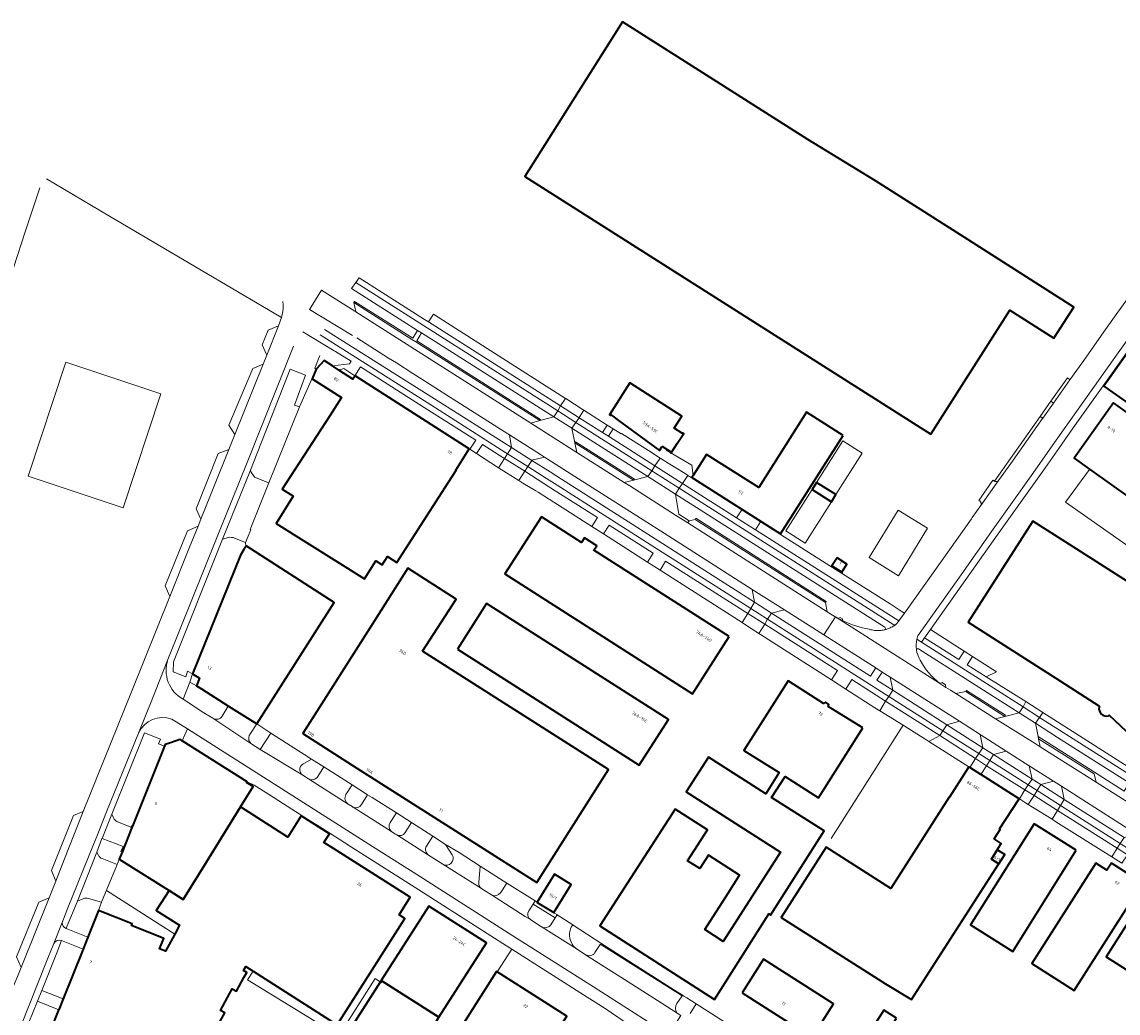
# Model space of a CAD drawing. Extents: x 151587 to 155483, y 462503 to 464608.
# Tile 146 of 236: x 153545 to 153873, y 464093 to 464390. Entities that reach past the tile are written whole.
import ezdxf
from ezdxf.enums import TextEntityAlignment as Align

# ---------------------------------------------------------------- set-up
doc = ezdxf.new("R2010")
doc.units = 0
doc.header["$LTSCALE"] = 0.5
for name, color, linetype, lineweight in [('B-RO-GR-BEPLANTING_CULTUUR_BODEMBEDEKKER-GV', 251, 'CONTINUOUS', 18), ('B-RO-GR-GROENVOORZIENING-GV', 251, 'CONTINUOUS', 18), ('B-RO-GR-HAAG-GV', 251, 'CONTINUOUS', 13), ('B-RO-IE-TERREINAFSCHEIDING_KUNSTMATIG_HEKWERK-G', 251, 'IE-TERREINAFSCHEIDING-KUNSTMATIG', 18), ('B-RO-OG-BEBOUWING-GV', 6, 'CONTINUOUS', 35), ('B-RO-OG-BEBOUWING-T18', 1, 'CONTINUOUS', 18), ('B-RO-OG-BEBOUWING_LUIFEL-GV', 251, 'CONTINUOUS', 18), ('B-RO-OG-TERREIN_CULTUURSCHEIDING-GV', 251, 'CONTINUOUS', 18), ('B-RO-VH-VERHARDING_ASFALT-GV', 251, 'CONTINUOUS', 18), ('B-RO-VH-VERHARDING_BETONSTRAATSTEEN-GV', 251, 'CONTINUOUS', 18), ('B-RO-VH-VERHARDING_STRAATBAKSTEEN-GV', 251, 'CONTINUOUS', 18), ('B-RO-VH-VERHARDING_TEGEL-GV', 251, 'CONTINUOUS', 18)]:
    doc.layers.add(name, color=color, linetype=linetype, lineweight=lineweight)
doc.styles.add('NLCS-ISO-M200-T18', font='NLCS-ISO.ttf', dxfattribs={"height": 0.36})
doc.linetypes.add('IE-TERREINAFSCHEIDING-KUNSTMATIG', pattern='A,4,[82,NLCS.SHX,S=0.75,R=90,X=0,Y=0],4,-2', length=10)

msp = doc.modelspace()

# ---------------------------------------------------------------- linework, layer by layer
at = {"layer": 'B-RO-GR-BEPLANTING_CULTUUR_BODEMBEDEKKER-GV', "flags": 128}
for points in [[(153705.987, 464274.505), (153707.469, 464276.759), (153672.148, 464299.31), (153667.885, 464302.032), (153666.426, 464299.68)], [(153644.354, 464283.546), (153644.467, 464283.474), (153678.606, 464261.66), (153678.858, 464261.498), (153680.583, 464264.229), (153666.224, 464273.307), (153646.017, 464286.172)], [(153719.957, 464268.785), (153712.957, 464273.255), (153711.599, 464271.081), (153711.527, 464270.979), (153718.527, 464266.525)], [(153734.252, 464256.519), (153735.825, 464258.896), (153732.323, 464261.098), (153724.262, 464266.249), (153724.12, 464266.127), (153721.727, 464267.655), (153720.299, 464265.398)], [(153687.425, 464255.994), (153689.186, 464258.771), (153688.73, 464259.061), (153688.719, 464259.068), (153682.579, 464262.974), (153680.781, 464260.263)], [(153744.101, 464253.693), (153742.498, 464251.271), (153758.667, 464240.985), (153760.228, 464243.42), (153749.753, 464250.138), (153745.802, 464252.623), (153745.107, 464253.06)], [(153765.897, 464239.784), (153764.349, 464237.371), (153807.274, 464210.065), (153808.957, 464212.451), (153808.03, 464213.041), (153804.68, 464215.222), (153794.705, 464221.488), (153786.591, 464226.578), (153771.799, 464236.017)], [(153787.101, 464192.389), (153788.917, 464195.247), (153767.115, 464209.114), (153765.377, 464206.343), (153765.827, 464206.054)], [(153816.767, 464207.49), (153815.014, 464205.011), (153825.272, 464198.536), (153826.838, 464201.018)], [(153829.333, 464199.415), (153827.751, 464196.971), (153833.443, 464193.378), (153836.524, 464194.794)], [(153801.58, 464183.129), (153803.328, 464186.03), (153793.189, 464192.51), (153791.389, 464189.635), (153800.052, 464184.07)], [(153613.218, 464173.404), (153616.016, 464171.591), (153619.215, 464176.496), (153617.106, 464177.839), (153615.001, 464179.213), (153612.924, 464176.027), (153612.832, 464175.873), (153612.754, 464175.712), (153612.69, 464175.545), (153612.641, 464175.373), (153612.607, 464175.198), (153612.588, 464175.02), (153612.585, 464174.841), (153612.597, 464174.662), (153612.625, 464174.486), (153612.667, 464174.312), (153612.725, 464174.143), (153612.797, 464173.979), (153612.883, 464173.822), (153612.983, 464173.673), (153613.094, 464173.533)], [(153819.568, 464175.711), (153816.301, 464173.932), (153828.247, 464166.36), (153828.535, 464166.178), (153830.255, 464168.901)], [(153843.374, 464156.759), (153845.025, 464159.52), (153833.574, 464166.718), (153831.868, 464164.062), (153831.995, 464163.981), (153843.314, 464156.796)], [(153854.827, 464153.296), (153847.775, 464157.795), (153846.048, 464155.094), (153847.338, 464154.291), (153853.17, 464150.654), (153854.821, 464153.286)], [(153871.055, 464139.425), (153874.116, 464137.502), (153875.725, 464140.025), (153872.666, 464141.967)]]:
    msp.add_lwpolyline(points, close=True, dxfattribs=at)
for points in [[(153604.653, 464181.531), (153606.464, 464184.514), (153606.513, 464184.595), (153598.475, 464189.693), (153596.956, 464190.656), (153594.99, 464191.765), (153592.915, 464186.624)], [(153592.915, 464186.624), (153599.188, 464182.529), (153601.872, 464180.918)], [(153631.393, 464168.676), (153628.764, 464167.178)], [(153633.293, 464163.472), (153635.083, 464166.355), (153631.393, 464168.676)], [(153628.81, 464163.839), (153630.459, 464162.788)], [(153646.375, 464155.053), (153648.209, 464158.034), (153643.562, 464160.947), (153641.72, 464158.072)], [(153642.365, 464155.232), (153643.56, 464154.469)], [(153643.803, 464154.325), (153643.82, 464154.315)], [(153659.42, 464146.671), (153661.29, 464149.648), (153656.827, 464152.629), (153654.946, 464149.655)], [(153655.456, 464146.911), (153656.587, 464146.172)], [(153673.52, 464140.057), (153671.524, 464143.117), (153667.715, 464145.571), (153665.836, 464142.653)], [(153666.457, 464139.922), (153670.709, 464137.19)], [(153689.884, 464131.569), (153681.856, 464136.602), (153681.462, 464131.739)], [(153687.968, 464128.628), (153689.884, 464131.569)], [(153682.425, 464129.797), (153685.31, 464127.991)], [(153703.045, 464119.076), (153704.352, 464121.1), (153697.752, 464125.252), (153696.469, 464123.253)], [(153696.928, 464120.603), (153697.047, 464120.52), (153700.269, 464118.473)], [(153716.257, 464110.713), (153717.812, 464113.182), (153717.849, 464113.242), (153742.373, 464097.792), (153742.485, 464097.967), (153738.997, 464100.188), (153728.864, 464106.639), (153718.069, 464113.592), (153709.789, 464118.925), (153709.619, 464119.035), (153709.413, 464118.717)], [(153710.92, 464111.721), (153713.453, 464110.08)]]:
    msp.add_lwpolyline(points, dxfattribs=at)
at = {"layer": 'B-RO-GR-BEPLANTING_CULTUUR_BODEMBEDEKKER-GV'}
for points in [[(153601.872, 464180.918, 0.4117688), (153604.653, 464181.531)], [(153628.764, 464167.178, 0.5390844), (153628.81, 464163.839)], [(153630.459, 464162.788, 0.4099846), (153633.293, 464163.472)], [(153641.72, 464158.072, 0.4108364), (153642.365, 464155.232)], [(153643.56, 464154.469, 0.0394814), (153643.803, 464154.325)], [(153643.82, 464154.315, 0.3883069), (153646.375, 464155.053)], [(153654.946, 464149.655, 0.4076155), (153655.349, 464146.988)], [(153655.349, 464146.988, 0.0229037), (153655.456, 464146.911)], [(153656.907, 464145.971, 0.3868142), (153659.42, 464146.671)], [(153656.587, 464146.172, 0.0476888), (153656.907, 464145.971)], [(153665.836, 464142.653, 0.4089291), (153666.457, 464139.922)], [(153670.709, 464137.19, 0.8034502), (153673.52, 464140.057)], [(153681.462, 464131.739, 0.2592381), (153682.274, 464129.902)], [(153682.274, 464129.902, 0.0227048), (153682.425, 464129.797)], [(153685.31, 464127.991, 0.3984375), (153687.968, 464128.628)], [(153696.469, 464123.253, 0.399659), (153696.928, 464120.603)], [(153700.269, 464118.473, 0.0238187), (153700.465, 464118.364)], [(153700.465, 464118.364, 0.3814397), (153703.045, 464119.076)], [(153708.713, 464116.975, 0.0964816), (153708.716, 464115.099)], [(153709.413, 464118.717, 0.0965385), (153708.713, 464116.975)], [(153708.716, 464115.099, 0.097621), (153709.49, 464113.196)], [(153709.49, 464113.196, 0.0974215), (153710.92, 464111.721)], [(153713.453, 464110.08, 0.4154015), (153716.257, 464110.713)]]:
    msp.add_lwpolyline(points, format="xyb", dxfattribs=at)
at = {"layer": 'B-RO-GR-GROENVOORZIENING-GV', "flags": 128}
msp.add_lwpolyline([(153858.545, 464282.327), (153857.814, 464282.933), (153852.836, 464275.902), (153853.611, 464275.354)], close=True, dxfattribs=at)
for points in [[(153848.634, 464268.313), (153850.318, 464270.701), (153850.379, 464270.788), (153849.603, 464271.337), (153835.891, 464251.973), (153836.043, 464251.89)], [(153837.134, 464252.191), (153840.817, 464257.227), (153848.634, 464268.313)]]:
    msp.add_lwpolyline(points, dxfattribs=at)
at = {"layer": 'B-RO-GR-GROENVOORZIENING-GV'}
msp.add_lwpolyline([(153836.043, 464251.89, 0.296032), (153837.134, 464252.191)], format="xyb", dxfattribs=at)
at = {"layer": 'B-RO-GR-HAAG-GV', "flags": 128}
msp.add_lwpolyline([(153858.545, 464282.327), (153857.814, 464282.933), (153852.836, 464275.902), (153853.611, 464275.354)], close=True, dxfattribs=at)
for points in [[(153850.379, 464270.788), (153849.603, 464271.337), (153835.891, 464251.973), (153836.043, 464251.89)], [(153837.134, 464252.191), (153840.817, 464257.227), (153848.634, 464268.313), (153850.318, 464270.701), (153850.379, 464270.788)]]:
    msp.add_lwpolyline(points, dxfattribs=at)
at = {"layer": 'B-RO-GR-HAAG-GV'}
msp.add_lwpolyline([(153836.043, 464251.89, 0.296032), (153837.134, 464252.191)], format="xyb", dxfattribs=at)
at = {"layer": 'B-RO-IE-TERREINAFSCHEIDING_KUNSTMATIG_HEKWERK-G', "flags": 128}
for points in [[(153618.596, 464251.414), (153627.813, 464274.256)], [(153737.613, 464261.293), (153745.302, 464256.717), (153745.678, 464253.642)], [(153864.34, 464255.45), (153857.23, 464245.71), (153892.34, 464220.96), (153916.86, 464246.56), (153901.937, 464256.968)], [(153745.782, 464252.786), (153745.802, 464252.623)], [(153618.596, 464251.414), (153615.783, 464244.47)], [(153613.208, 464237.414), (153611.61, 464233.545)], [(153611.61, 464233.545), (153611.69, 464232.43)], [(153808.588, 464178.815), (153787.068, 464144.921)], [(153573.151, 464137.098), (153568.51, 464125.789)], [(153570.03, 464129.363), (153590.416, 464116.249)], [(153568.51, 464125.789), (153568.049, 464124.451)], [(153686.981, 464104.914), (153691.413, 464111.74)], [(153613.892, 464105.111), (153612.214, 464102.551)], [(153612.214, 464102.551), (153639.582, 464085.739)], [(153639.582, 464085.739), (153650.425, 464102.924), (153652.317, 464101.629)]]:
    msp.add_lwpolyline(points, dxfattribs=at)
at = {"layer": 'B-RO-OG-BEBOUWING-GV', "flags": 128}
for points in [[(153816.902, 464266.081), (153840.507, 464303.217), (153853.733, 464294.807), (153859.675, 464304.135), (153825.712, 464325.773), (153800.318, 464341.958), (153780, 464354.35), (153724.507, 464389.55), (153695.288, 464343.222)], [(153904.429, 464304.819), (153892.116, 464313.532), (153868.705, 464280.467), (153887.838, 464266.904), (153915.515, 464306.051), (153912.578, 464310.423)], [(153637.673, 464286.476), (153635.153, 464288.086), (153632.743, 464285.468), (153631.613, 464282.611), (153640.42, 464277.047), (153636.878, 464271.577), (153622.592, 464249.516), (153625.75, 464247.532), (153625.925, 464247.422), (153620.807, 464239.275), (153647.254, 464222.66), (153650.648, 464228.063), (153652.58, 464226.849), (153654.177, 464229.391), (153656.988, 464227.625), (153672.176, 464251.312), (153673.684, 464253.663), (153674.682, 464255.22), (153674.595, 464255.275), (153678.606, 464261.66), (153644.467, 464283.474), (153643.812, 464282.552), (153639.612, 464285.236)], [(153736.371, 464262.214), (153736.469, 464262.364), (153738.978, 464260.757), (153738.882, 464260.593), (153739.149, 464260.424), (153740.922, 464263.207), (153742.866, 464266.261), (153742.596, 464266.433), (153742.494, 464266.272), (153739.989, 464267.868), (153742.283, 464271.469), (153726.729, 464281.374), (153720.657, 464271.852), (153720.973, 464271.649), (153721.081, 464271.82), (153721.624, 464271.419), (153723.318, 464270.17), (153735.565, 464261.139), (153736.304, 464262.257)], [(153864.402, 464255.535), (153888.66, 464238.29), (153900.46, 464254.89), (153871.61, 464275.4), (153859.81, 464258.8)], [(153790.647, 464265.615), (153779.682, 464272.598), (153765.329, 464250.06), (153749.725, 464259.997), (153745.678, 464253.642), (153745.32, 464253.08), (153745.782, 464252.786), (153771.89, 464236.16)], [(153782.638, 464251.609), (153781.299, 464249.498), (153787.127, 464245.803), (153788.465, 464247.915)], [(153756.445, 464205.426), (153715.976, 464231.287), (153716.833, 464232.63), (153713.161, 464234.977), (153712.289, 464233.612), (153700.263, 464241.297), (153689.317, 464224.169), (153745.484, 464188.275)], [(153595.79, 464194.193), (153597.874, 464192.978), (153596.956, 464190.656), (153598.475, 464189.693), (153606.513, 464184.595), (153612.934, 464180.524), (153615.001, 464179.213), (153638.214, 464215.569), (153611.861, 464232.617), (153611.729, 464232.406), (153611.147, 464231.474), (153610.112, 464229.818)], [(153788.79, 464228.998), (153787.256, 464226.612), (153790.179, 464224.722), (153791.724, 464227.111)], [(153664.671, 464200.984), (153674.702, 464216.654), (153660.224, 464225.851), (153650.251, 464210.15), (153628.76, 464176.319), (153644.994, 464165.992), (153698.902, 464131.699), (153720.347, 464165.608)], [(153675.083, 464201.632), (153729.549, 464166.882), (153738.267, 464180.546), (153683.801, 464215.297)], [(153796.468, 464178.019), (153786.126, 464184.408), (153786.274, 464185.033), (153785.291, 464185.715), (153784.757, 464185.328), (153774.115, 464192.177), (153760.883, 464171.288), (153771.416, 464164.654), (153767.421, 464158.312), (153750.283, 464169.317), (153743.615, 464158.932), (153771.856, 464140.798), (153754.704, 464114.086), (153749.142, 464117.657), (153756.131, 464128.542), (153759.559, 464133.881), (153750.248, 464139.886), (153747.658, 464135.869), (153744.02, 464138.216), (153749.991, 464147.474), (153740.279, 464153.738), (153717.758, 464118.737), (153752.109, 464096.634), (153768.355, 464122.3), (153768.897, 464121.955), (153784.959, 464147.165), (153769.188, 464157.202), (153773.208, 464163.519), (153783.243, 464157.133)], [(153577.593, 464148.196), (153574.656, 464140.849), (153573.804, 464138.717), (153588.717, 464129.333), (153592.961, 464126.662), (153599.806, 464137.712), (153610.077, 464154.346), (153613.918, 464160.45), (153611.972, 464161.675), (153612.111, 464161.897), (153592.629, 464174.157), (153591.992, 464174.558), (153591.128, 464174.268), (153588.862, 464173.507), (153587.535, 464173.062), (153587.33, 464172.55), (153577.742, 464148.568)], [(153831.868, 464164.062), (153828.535, 464166.178), (153828.247, 464166.36), (153822.456, 464157.236), (153822.31, 464157.329), (153804.926, 464129.942), (153785.535, 464142.314), (153772.069, 464121.214), (153803.25, 464101.315), (153811.052, 464096.627), (153837.165, 464137.229), (153837.235, 464137.337), (153835.043, 464138.672), (153836.78, 464141.474), (153837.98, 464143.402), (153835.79, 464144.765), (153837.654, 464147.614), (153837.412, 464147.772), (153843.314, 464156.796), (153831.995, 464163.981)], [(153860.433, 464141.363), (153847.785, 464149.298), (153828.793, 464119.027), (153841.44, 464111.092)], [(153837.235, 464137.337), (153839.005, 464140.089), (153836.78, 464141.474), (153835.043, 464138.672)], [(153875.764, 464131.479), (153877.108, 464133.587), (153870.933, 464137.523), (153869.589, 464135.415), (153866.326, 464137.495), (153847.152, 464107.409), (153859.837, 464099.325), (153879.011, 464129.41)], [(153699.002, 464125.832), (153698.953, 464125.752), (153703.947, 464122.688), (153703.951, 464122.695), (153709.131, 464131.137), (153704.137, 464134.201)], [(153652.278, 464102.348), (153669.558, 464091.341), (153683.767, 464113.653), (153666.485, 464124.658)], [(153760.332, 464098.619), (153781.321, 464085.304), (153787.719, 464095.39), (153766.73, 464108.705)], [(153686.981, 464104.914), (153686.777, 464105.043), (153669.459, 464077.711), (153669.588, 464077.629), (153683.71, 464068.681), (153686.143, 464072.521), (153692.991, 464068.182), (153707.876, 464091.675)], [(153652.278, 464102.348), (153652.156, 464102.157), (153641.212, 464084.972), (153658.494, 464073.967), (153669.438, 464091.152), (153669.558, 464091.341)], [(153806.594, 464091.033), (153802.822, 464093.446), (153792.918, 464077.962), (153796.69, 464075.549)]]:
    msp.add_lwpolyline(points, close=True, dxfattribs=at)
for points in [[(153870.094, 464181.643), (153870.275, 464181.827), (153880.369, 464172.386), (153895.96, 464157.803), (153915.698, 464179.313), (153900.286, 464193.749), (153912.323, 464206.706), (153899.104, 464218.967), (153892.152, 464211.465), (153873.607, 464223.292), (153860.581, 464231.6), (153847.424, 464239.991), (153828.065, 464209.684), (153841.281, 464201.237), (153854.3, 464192.917), (153867.188, 464184.68), (153867.417, 464184.483), (153867.245, 464184.272)], [(153601.135, 464084.935), (153605.389, 464092.693), (153604.091, 464093.404), (153607.634, 464099.867), (153608.932, 464099.155), (153611.158, 464103.215), (153612.009, 464104.767), (153610.983, 464105.393), (153611.69, 464106.508), (153613.892, 464105.111), (153639.125, 464089.102), (153659.332, 464120.953), (153657.643, 464122.024), (153660.981, 464127.285), (153637.973, 464141.881), (153635.108, 464143.699), (153636.758, 464146.3), (153628.315, 464151.657), (153624.297, 464145.324), (153610.077, 464154.346), (153599.806, 464137.712), (153592.961, 464126.662), (153588.717, 464129.333), (153584.911, 464123.368), (153591.882, 464118.96), (153590.416, 464116.249), (153587.658, 464111.152), (153585.908, 464111.854), (153587.155, 464114.962), (153577.49, 464118.838), (153577.69, 464119.336), (153567.615, 464123.377), (153564.377, 464115.302), (153562.964, 464111.775), (153556.986, 464096.865), (153555.684, 464093.617), (153555.56, 464093.307), (153552.55, 464085.803)], [(153877.426, 464122.092), (153869.413, 464109.47), (153922.992, 464075.526)]]:
    msp.add_lwpolyline(points, dxfattribs=at)
at = {"layer": 'B-RO-OG-BEBOUWING-GV'}
msp.add_lwpolyline([(153867.245, 464184.272, 0.543632), (153870.094, 464181.643)], format="xyb", dxfattribs=at)
at = {"layer": 'B-RO-OG-BEBOUWING_LUIFEL-GV', "flags": 128}
for points in [[(153782.638, 464251.609), (153788.465, 464247.915), (153796.339, 464260.334), (153790.511, 464264.029)], [(153787.127, 464245.803), (153781.299, 464249.498), (153773.426, 464237.079), (153779.253, 464233.384)], [(153815.903, 464237.874), (153807.121, 464243.273), (153798.373, 464229.044), (153807.155, 464223.645)]]:
    msp.add_lwpolyline(points, close=True, dxfattribs=at)
at = {"layer": 'B-RO-OG-TERREIN_CULTUURSCHEIDING-GV', "flags": 128}
for points in [[(153543.044, 464109.465), (153549.696, 464125.822), (153552.797, 464127.106), (153554.773, 464132.095), (153553.52, 464135.269), (153560.07, 464151.819), (153562.988, 464152.946), (153577.46, 464188.794), (153589.013, 464217.414), (153587.594, 464220.578), (153594.251, 464237.119), (153597.419, 464238.506), (153598.233, 464240.543), (153596.884, 464243.638), (153603.402, 464260.249), (153606.667, 464261.487), (153608.458, 464265.989), (153606.586, 464268.687), (153613.773, 464285.713), (153616.875, 464286.975), (153617.984, 464289.69), (153616.612, 464292.774), (153618.397, 464297.206), (153621.514, 464298.534), (153622.396, 464300.956), (153570.924, 464331.353), (153551.997, 464342.569)], [(153550.004, 464339.826), (153545.673, 464326.704), (153538.656, 464305.114), (153529.401, 464276.939), (153520.475, 464249.653), (153520.011, 464248.234), (153511.4, 464221.905), (153511.01, 464220.671), (153510.594, 464219.407), (153509.972, 464217.584), (153505.525, 464203.956), (153497.121, 464178.339), (153489.674, 464155.678), (153487.603, 464149.376), (153478.787, 464122.481), (153478.157, 464120.52)], [(153635.289, 464297.429), (153668.202, 464276.62), (153691.26, 464262.043), (153690.697, 464265.828), (153690.209, 464266.138), (153671.944, 464277.757), (153664.452, 464282.523), (153661.761, 464284.234), (153656.824, 464287.375), (153654.47, 464288.824), (153644.92, 464294.863)], [(153627.813, 464274.256), (153626.259, 464274.755), (153629.586, 464283.687), (153625.047, 464285.468), (153613.112, 464255.214)], [(153614.359, 464253.144), (153618.596, 464251.414), (153627.813, 464274.256)], [(153803.098, 464208.21), (153740.361, 464248.042), (153741.127, 464243.789), (153741.438, 464242.067), (153744.513, 464240.108), (153746.305, 464240.489), (153746.52, 464240.826), (153785.556, 464215.945), (153785.341, 464215.608), (153785.803, 464212.853), (153788.25, 464211.293), (153788.277, 464211.278)], [(153606.5, 464235.111), (153604.735, 464234.536), (153590.024, 464197.802), (153590.008, 464194.802), (153593.709, 464193.33), (153594.3, 464194.987), (153595.79, 464194.193), (153610.112, 464229.818), (153611.147, 464231.474), (153611.729, 464232.406), (153611.61, 464233.545), (153608.327, 464234.911)], [(153789.051, 464210.847), (153789.765, 464211.101), (153790.378, 464210.721), (153790.53, 464210.103)], [(153798.405, 464207.612), (153798.579, 464207.541)], [(153819.507, 464191.411), (153819.555, 464191.374), (153820.286, 464191.643), (153821.272, 464190.986), (153821.411, 464190.162), (153822.729, 464189.342), (153824.369, 464188.306), (153827.314, 464188.894), (153827.529, 464189.231), (153839.197, 464181.803), (153838.982, 464181.466), (153843.319, 464182.558), (153843.343, 464182.594), (153813.205, 464201.759)], [(153813.588, 464198.493), (153813.666, 464198.336)], [(153577.742, 464148.568), (153587.33, 464172.55), (153585.588, 464173.225), (153586.137, 464174.635), (153581.398, 464176.543), (153571.643, 464152.184), (153572.107, 464151.045)], [(153573.046, 464149.974), (153577.292, 464148.314), (153577.341, 464148.436), (153577.442, 464148.686), (153577.742, 464148.568)], [(153568.656, 464138.883), (153573.151, 464137.098), (153573.804, 464138.717), (153574.656, 464140.849), (153574.335, 464140.978), (153574.939, 464142.477), (153568.668, 464144.872), (153568.644, 464144.881), (153567.095, 464140.824)], [(153567.095, 464140.824), (153567.59, 464139.864)], [(153561.292, 464126.135), (153558.199, 464118.756), (153557.876, 464117.91), (153564.377, 464115.302), (153567.615, 464123.377), (153568.049, 464124.451), (153568.51, 464125.789), (153564.576, 464126.964)], [(153563.186, 464126.922), (153561.292, 464126.135)], [(153744.787, 464092.486), (153746.612, 464095.343), (153743.821, 464097.117), (153742.882, 464097.714), (153742.485, 464097.967), (153742.373, 464097.792), (153740.825, 464095.512)], [(153546.547, 464084.812), (153549.768, 464083.647), (153550.87, 464086.525), (153552.55, 464085.803), (153555.56, 464093.307), (153555.684, 464093.617), (153549.295, 464096.153), (153545.456, 464086.567)], [(153740.946, 464092.611), (153742.031, 464091.921)]]:
    msp.add_lwpolyline(points, dxfattribs=at)
for points in [[(153699.781, 464270.107), (153704, 464271.218), (153664.367, 464296.362), (153662.897, 464293.993), (153699.995, 464270.445)], [(153586.304, 464278.134), (153574.961, 464243.968), (153546.489, 464253.42), (153557.832, 464287.587)], [(153586.304, 464278.134), (153557.832, 464287.587), (153546.489, 464253.42), (153574.961, 464243.968)], [(153732.099, 464253.326), (153709.381, 464267.805), (153710.276, 464263.447), (153710.491, 464263.784), (153728.078, 464252.596), (153727.863, 464252.259)], [(153763.408, 464219.537), (153736.962, 464236.379), (153710.25, 464253.39), (153702.267, 464258.468), (153701.191, 464259.153), (153697.362, 464258.214), (153697.349, 464258.194), (153702.858, 464254.711), (153706.222, 464252.567), (153735.42, 464233.956), (153764.08, 464215.688)], [(153715.346, 464238.372), (153717.027, 464241.053), (153704.076, 464249.288), (153700.948, 464251.289), (153695.243, 464254.918), (153693.448, 464252.124), (153694.662, 464251.344), (153698.594, 464249.096), (153699.28, 464248.656), (153702.366, 464246.68), (153702.579, 464246.543)], [(153718.846, 464236.132), (153732.043, 464227.686), (153733.759, 464230.367), (153720.509, 464238.816)], [(153760.324, 464209.585), (153762.026, 464212.341), (153737.444, 464228.031), (153735.787, 464225.289)], [(153798.836, 464193.534), (153800.383, 464195.99), (153784.817, 464205.903), (153773.046, 464213.399), (153769.144, 464212.46)], [(153802.293, 464194.774), (153800.723, 464192.331), (153805.473, 464189.304), (153804.71, 464193.235)], [(153832.477, 464172.091), (153831.653, 464176.077), (153825.455, 464180.023), (153821.637, 464179)], [(153876.229, 464161.532), (153854.807, 464175.169), (153848.248, 464179.468), (153848.997, 464175.429), (153865.839, 464164.765), (153874.739, 464159.13)], [(153847.174, 464162.723), (153846.361, 464166.71), (153839.463, 464171.103), (153835.642, 464170.073)], [(153853.599, 464162.1), (153849.795, 464161.052), (153856.819, 464156.575), (153856.816, 464156.59), (153856.037, 464160.548)], [(153550.597, 464099.402), (153556.986, 464096.865), (153562.964, 464111.775), (153556.519, 464114.359), (153555.099, 464110.643)]]:
    msp.add_lwpolyline(points, close=True, dxfattribs=at)
at = {"layer": 'B-RO-OG-TERREIN_CULTUURSCHEIDING-GV'}
for points in [[(153613.112, 464255.214, 0.0798386), (153614.359, 464253.144)], [(153608.327, 464234.911, 0.1237155), (153606.5, 464235.111)], [(153788.277, 464211.278, 0.0060293), (153789.051, 464210.847)], [(153790.53, 464210.103, 0.0667007), (153798.405, 464207.612)], [(153798.579, 464207.541, 0.0412235), (153799.987, 464207.255)], [(153799.987, 464207.255, 0.0396863), (153801.424, 464207.198)], [(153801.424, 464207.198, 0.0396099), (153802.636, 464207.348)], [(153802.636, 464207.348, 0.0144024), (153803.062, 464207.446)], [(153803.062, 464207.446, 0.5104481), (153803.098, 464208.21)], [(153813.205, 464201.759, 0.5460581), (153812.569, 464201.39)], [(153812.569, 464201.39, 0.0963998), (153813.588, 464198.493)], [(153813.666, 464198.336, 0.1055899), (153819.507, 464191.411)], [(153572.107, 464151.045, 0.1333464), (153573.046, 464149.974)], [(153567.59, 464139.864, 0.1714791), (153568.656, 464138.883)], [(153564.576, 464126.964, 0.1841784), (153563.186, 464126.922)], [(153740.825, 464095.512, 0.3450427), (153740.946, 464092.611)]]:
    msp.add_lwpolyline(points, format="xyb", dxfattribs=at)
at = {"layer": 'B-RO-VH-VERHARDING_ASFALT-GV', "flags": 128}
for points in [[(153525.012, 464285.909), (153522.446, 464278.216), (153519.863, 464270.254), (153518.875, 464267.298), (153513.467, 464250.732), (153513.36, 464250.406), (153510.237, 464240.844), (153508.441, 464235.345), (153505.848, 464227.403), (153504.8, 464224.224), (153511.4, 464221.905), (153520.011, 464248.234), (153520.475, 464249.653), (153529.401, 464276.939), (153538.656, 464305.114), (153545.673, 464326.704), (153550.004, 464339.826)], [(153812.999, 464205.58), (153814.153, 464207.359), (153825.445, 464223.242), (153835.55, 464237.562), (153846.871, 464253.54), (153854.433, 464264.214), (153872.016, 464289.036), (153882.115, 464303.265), (153897.414, 464324.912), (153898.991, 464327.159)], [(153887.85, 464323.701), (153878.229, 464310.144), (153877.586, 464309.137), (153876.533, 464307.665), (153872.894, 464302.565), (153868.694, 464296.664), (153865.687, 464292.38), (153862.673, 464288.12), (153858.545, 464282.327), (153853.611, 464275.354), (153850.379, 464270.788), (153850.318, 464270.701), (153848.634, 464268.313), (153840.817, 464257.227), (153837.134, 464252.191), (153831.835, 464244.694), (153829.296, 464241.11), (153829.01, 464240.705), (153820.224, 464228.312), (153808.957, 464212.451), (153807.274, 464210.065), (153807.241, 464210.02), (153806.384, 464209.009)], [(153763.408, 464219.537), (153773.046, 464213.399), (153784.817, 464205.903), (153788.277, 464211.278), (153788.25, 464211.293), (153785.803, 464212.853), (153744.088, 464239.442), (153740.41, 464241.786), (153726.708, 464250.52), (153725.075, 464251.559), (153710.859, 464260.594), (153697.033, 464269.383), (153644.677, 464302.663), (153644.343, 464302.876), (153634.389, 464309.143), (153630.784, 464303.391), (153643.676, 464295.564)], [(153622.768, 464305.782), (153622.862, 464304.799), (153622.869, 464303.811), (153622.791, 464302.826), (153622.628, 464301.852), (153622.396, 464300.956), (153621.514, 464298.534), (153617.984, 464289.69), (153616.875, 464286.975), (153608.458, 464265.989), (153606.667, 464261.487)], [(153644.92, 464294.863), (153654.47, 464288.824), (153656.824, 464287.375), (153661.761, 464284.234), (153664.452, 464282.523), (153671.944, 464277.757), (153690.209, 464266.138), (153690.697, 464265.828), (153700.015, 464259.901), (153701.191, 464259.153), (153702.267, 464258.468), (153710.25, 464253.39), (153736.962, 464236.379), (153763.408, 464219.537)], [(153520.895, 464034.247), (153526.543, 464048.274), (153534.285, 464067.75), (153535.771, 464067.159), (153536.696, 464069.485), (153537.574, 464071.868), (153543.336, 464086.143), (153544.168, 464088.203), (153552.436, 464109.089), (153554.211, 464113.472), (153556.733, 464119.698), (153557.154, 464120.736), (153558.45, 464124.093), (153566.151, 464143.136), (153567.098, 464145.488), (153570.01, 464152.922), (153579.615, 464176.506), (153583.548, 464186.377), (153588.405, 464198.565), (153602.937, 464234.736), (153612.094, 464257.589), (153626.043, 464292.381)], [(153606.667, 464261.487), (153598.233, 464240.543), (153597.419, 464238.506), (153594.882, 464232.227), (153589.013, 464217.414), (153577.46, 464188.794), (153562.988, 464152.946), (153557.42, 464138.774), (153554.773, 464132.095), (153552.797, 464127.106), (153544.414, 464106.266), (153543.878, 464104.794), (153542.018, 464100.419)], [(153878.84, 464153.841), (153866.35, 464161.76), (153849.564, 464172.385), (153848.085, 464173.319), (153836.274, 464180.782), (153824.369, 464188.306), (153822.729, 464189.342), (153821.411, 464190.162), (153819.555, 464191.374), (153819.507, 464191.411), (153788.277, 464211.278), (153784.817, 464205.903), (153800.383, 464195.99), (153802.293, 464194.774), (153804.71, 464193.235), (153825.455, 464180.023), (153831.653, 464176.077), (153839.463, 464171.103), (153846.361, 464166.71), (153853.599, 464162.1), (153856.037, 464160.548), (153878.503, 464146.241)], [(153788.277, 464211.278), (153819.507, 464191.411)], [(153798.579, 464207.541), (153798.405, 464207.612)], [(153588.405, 464198.565), (153583.548, 464186.377), (153579.615, 464176.506)], [(153813.666, 464198.336), (153813.588, 464198.493)], [(153643.56, 464154.469), (153642.365, 464155.232), (153630.459, 464162.788), (153628.81, 464163.839), (153616.016, 464171.591), (153613.218, 464173.404), (153601.872, 464180.918), (153599.188, 464182.529), (153592.915, 464186.624)], [(153589.521, 464180.686), (153594.243, 464177.802), (153595.382, 464177.076), (153649.656, 464142.495), (153649.664, 464142.49), (153649.659, 464142.5), (153649.667, 464142.495), (153663.697, 464133.577), (153691.678, 464115.791), (153715.866, 464100.417), (153738.342, 464086.13), (153742.031, 464091.921), (153740.946, 464092.611), (153736.06, 464095.716), (153725.125, 464102.664), (153713.453, 464110.08), (153710.92, 464111.721), (153700.465, 464118.364)], [(153655.349, 464146.988), (153643.82, 464154.315), (153643.803, 464154.325)], [(153656.587, 464146.172), (153655.456, 464146.911)], [(153666.457, 464139.922), (153656.907, 464145.971)], [(153682.274, 464129.902), (153670.709, 464137.19), (153666.457, 464139.922)], [(153700.269, 464118.473), (153697.047, 464120.52), (153696.928, 464120.603), (153695.39, 464121.574), (153685.31, 464127.991), (153682.425, 464129.797)], [(153556.733, 464119.698), (153554.211, 464113.472)], [(153562.964, 464111.775), (153564.377, 464115.302), (153557.876, 464117.91)], [(153556.519, 464114.359), (153562.964, 464111.775)]]:
    msp.add_lwpolyline(points, dxfattribs=at)
at = {"layer": 'B-RO-VH-VERHARDING_ASFALT-GV'}
for points in [[(153789.051, 464210.847, -0.0060293), (153788.277, 464211.278)], [(153790.53, 464210.103, -0.0135619), (153789.051, 464210.847)], [(153798.405, 464207.612, -0.0667007), (153790.53, 464210.103)], [(153806.384, 464209.009, -0.0491394), (153805.355, 464208.364)], [(153799.987, 464207.255, -0.0412235), (153798.579, 464207.541)], [(153801.424, 464207.198, -0.0396863), (153799.987, 464207.255)], [(153802.636, 464207.348, -0.0396099), (153801.424, 464207.198)], [(153803.062, 464207.446, -0.0144024), (153802.636, 464207.348)], [(153803.917, 464207.713, -0.0268399), (153803.062, 464207.446)], [(153805.355, 464208.364, -0.0380126), (153803.917, 464207.713)], [(153812.685, 464204.584, -0.0339296), (153812.999, 464205.58)], [(153812.569, 464201.39, -0.1020682), (153812.685, 464204.584)], [(153813.588, 464198.493, -0.0963998), (153812.569, 464201.39)], [(153592.915, 464186.624, -0.365136), (153588.405, 464198.565)], [(153819.507, 464191.411, -0.1055899), (153813.666, 464198.336)], [(153579.615, 464176.506, -0.3908795), (153589.521, 464180.686)], [(153643.803, 464154.325, -0.0394814), (153643.56, 464154.469)], [(153655.456, 464146.911, -0.0229037), (153655.349, 464146.988)], [(153656.907, 464145.971, -0.0476888), (153656.587, 464146.172)], [(153682.425, 464129.797, -0.0227048), (153682.274, 464129.902)], [(153557.876, 464117.91, -0.3428748), (153556.733, 464119.698)], [(153700.465, 464118.364, -0.0238187), (153700.269, 464118.473)], [(153554.211, 464113.472, -0.3383664), (153556.519, 464114.359)]]:
    msp.add_lwpolyline(points, format="xyb", dxfattribs=at)
at = {"layer": 'B-RO-VH-VERHARDING_BETONSTRAATSTEEN-GV', "flags": 128}
for points in [[(153608.458, 464265.989), (153616.875, 464286.975), (153613.773, 464285.713), (153606.586, 464268.687)], [(153710.53, 464269.566), (153711.527, 464270.979), (153705.987, 464274.505), (153705.121, 464273.008)], [(153707.469, 464276.759), (153705.987, 464274.505), (153711.527, 464270.979), (153711.599, 464271.081), (153712.957, 464273.255), (153712.762, 464273.379), (153707.52, 464276.726)], [(153849.603, 464271.337), (153850.379, 464270.788), (153853.611, 464275.354), (153852.836, 464275.902)], [(153710.276, 464263.447), (153709.381, 464267.805), (153704, 464271.218), (153699.781, 464270.107), (153697.033, 464269.383), (153710.859, 464260.594)], [(153704, 464271.218), (153709.381, 464267.805), (153710.53, 464269.566), (153705.121, 464273.008)], [(153697.349, 464258.194), (153697.362, 464258.214), (153701.191, 464259.153), (153700.015, 464259.901), (153690.697, 464265.828), (153691.26, 464262.043)], [(153598.233, 464240.543), (153606.667, 464261.487), (153603.402, 464260.249), (153596.884, 464243.638)], [(153696.156, 464256.337), (153697.349, 464258.194), (153691.26, 464262.043), (153690.09, 464260.196)], [(153693.448, 464252.124), (153695.243, 464254.918), (153689.186, 464258.771), (153687.425, 464255.994)], [(153690.09, 464260.196), (153689.186, 464258.771), (153695.243, 464254.918), (153696.156, 464256.337)], [(153743.279, 464254.21), (153738.213, 464257.395), (153735.996, 464258.789), (153735.825, 464258.896), (153734.252, 464256.519), (153742.498, 464251.271), (153744.101, 464253.693)], [(153732.099, 464253.326), (153740.361, 464248.042), (153741.544, 464249.83), (153733.298, 464255.077)], [(153734.252, 464256.519), (153733.298, 464255.077), (153741.544, 464249.83), (153742.498, 464251.271)], [(153740.361, 464248.042), (153732.099, 464253.326), (153727.863, 464252.259), (153725.075, 464251.559), (153726.708, 464250.52), (153740.41, 464241.786), (153744.088, 464239.442), (153744.513, 464240.108), (153741.438, 464242.067), (153741.127, 464243.789)], [(153589.013, 464217.414), (153594.882, 464232.227), (153597.419, 464238.506), (153594.251, 464237.119), (153587.594, 464220.578)], [(153773.046, 464213.399), (153763.408, 464219.537), (153764.08, 464215.688), (153769.144, 464212.46)], [(153767.982, 464210.607), (153769.144, 464212.46), (153764.08, 464215.688), (153762.959, 464213.805)], [(153762.026, 464212.341), (153767.115, 464209.114), (153767.982, 464210.607), (153762.959, 464213.805)], [(153821.637, 464179), (153805.473, 464189.304), (153804.306, 464187.479), (153820.461, 464177.192)], [(153819.555, 464191.374), (153821.411, 464190.162), (153821.272, 464190.986), (153820.286, 464191.643)], [(153816.301, 464173.932), (153819.568, 464175.711), (153803.328, 464186.03), (153801.58, 464183.129), (153808.588, 464178.815), (153808.885, 464178.632), (153815.658, 464174.34)], [(153803.328, 464186.03), (153819.568, 464175.711), (153820.461, 464177.192), (153804.306, 464187.479)], [(153849.458, 464181.198), (153850.447, 464182.613), (153845.279, 464185.906), (153844.537, 464184.345)], [(153848.248, 464179.468), (153849.458, 464181.198), (153844.537, 464184.345), (153843.343, 464182.594)], [(153835.642, 464170.073), (153839.463, 464171.103), (153831.653, 464176.077), (153832.477, 464172.091)], [(153831.255, 464170.32), (153830.255, 464168.901), (153833.574, 464166.718), (153834.504, 464168.251)], [(153832.477, 464172.091), (153831.255, 464170.32), (153834.504, 464168.251), (153835.642, 464170.073)], [(153828.535, 464166.178), (153831.868, 464164.062), (153833.574, 464166.718), (153830.255, 464168.901)], [(153846.361, 464166.71), (153847.174, 464162.723), (153847.178, 464162.72), (153849.795, 464161.052), (153853.599, 464162.1)], [(153847.775, 464157.795), (153847.792, 464157.822), (153848.675, 464159.253), (153845.99, 464160.958), (153845.025, 464159.52)], [(153848.675, 464159.253), (153849.795, 464161.052), (153847.178, 464162.72), (153847.174, 464162.723), (153845.99, 464160.958)], [(153878.503, 464146.241), (153856.037, 464160.548), (153856.816, 464156.59), (153856.819, 464156.575), (153874.757, 464145.207)], [(153845.025, 464159.52), (153843.374, 464156.759), (153845.199, 464155.623), (153846.048, 464155.094), (153847.775, 464157.795)], [(153873.605, 464143.424), (153874.757, 464145.207), (153856.819, 464156.575), (153855.728, 464154.775)], [(153853.17, 464150.654), (153854.352, 464149.917), (153871.055, 464139.425), (153872.666, 464141.967), (153854.827, 464153.296), (153854.821, 464153.286)], [(153854.827, 464153.296), (153872.666, 464141.967), (153873.605, 464143.424), (153855.728, 464154.775)], [(153562.988, 464152.946), (153560.07, 464151.819), (153553.52, 464135.269), (153554.773, 464132.095), (153557.42, 464138.774)], [(153544.414, 464106.266), (153552.797, 464127.106), (153549.696, 464125.822), (153543.044, 464109.465)], [(153556.986, 464096.865), (153550.597, 464099.402), (153549.295, 464096.153), (153555.684, 464093.617)]]:
    msp.add_lwpolyline(points, close=True, dxfattribs=at)
for points in [[(153613.112, 464255.214), (153604.735, 464234.536)], [(153608.327, 464234.911), (153611.61, 464233.545), (153613.208, 464237.414), (153613.008, 464237.505), (153615.783, 464244.47), (153618.596, 464251.414), (153614.359, 464253.144)], [(153836.043, 464251.89), (153835.891, 464251.973), (153835.433, 464252.221), (153831.241, 464246.193), (153831.507, 464246.029)], [(153831.835, 464244.694), (153837.134, 464252.191)], [(153604.735, 464234.536), (153606.5, 464235.111)], [(153790.378, 464210.721), (153789.765, 464211.101), (153789.051, 464210.847)], [(153790.53, 464210.103), (153790.378, 464210.721)], [(153615.001, 464179.213), (153612.934, 464180.524), (153606.513, 464184.595), (153606.464, 464184.514), (153604.653, 464181.531)], [(153601.872, 464180.918), (153613.218, 464173.404), (153613.094, 464173.533), (153612.983, 464173.673), (153612.883, 464173.822), (153612.797, 464173.979), (153612.725, 464174.143), (153612.667, 464174.312), (153612.625, 464174.486), (153612.597, 464174.662), (153612.585, 464174.841), (153612.588, 464175.02), (153612.607, 464175.198), (153612.641, 464175.373), (153612.69, 464175.545), (153612.754, 464175.712), (153612.832, 464175.873), (153612.924, 464176.027), (153615.001, 464179.213)], [(153738.342, 464086.13), (153715.866, 464100.417), (153691.678, 464115.791), (153663.697, 464133.577), (153649.667, 464142.495), (153649.659, 464142.5), (153649.664, 464142.49), (153649.656, 464142.495), (153595.382, 464177.076), (153594.243, 464177.802), (153592.629, 464174.157), (153612.111, 464161.897), (153614.205, 464160.902), (153618.555, 464158.141), (153622.995, 464155.32), (153630.233, 464150.722), (153634.661, 464147.909), (153639.699, 464144.655), (153643.025, 464142.508), (153662.42, 464130.249), (153685.071, 464115.742), (153689.753, 464112.787), (153689.991, 464112.637), (153691.413, 464111.74), (153713.932, 464097.385), (153719.016, 464094.148), (153727.562, 464088.427)], [(153619.215, 464176.496), (153616.016, 464171.591), (153628.81, 464163.839)], [(153628.764, 464167.178), (153631.393, 464168.676), (153629.423, 464169.997), (153620.637, 464175.591), (153619.215, 464176.496)], [(153641.72, 464158.072), (153643.562, 464160.947), (153642.514, 464161.662), (153635.083, 464166.355), (153633.293, 464163.472)], [(153630.459, 464162.788), (153642.365, 464155.232)], [(153656.827, 464152.629), (153649.608, 464157.157), (153648.209, 464158.034), (153646.375, 464155.053)], [(153643.82, 464154.315), (153655.349, 464146.988)], [(153572.107, 464151.045), (153571.643, 464152.184), (153568.668, 464144.872), (153574.939, 464142.477), (153574.335, 464140.978), (153574.656, 464140.849), (153577.593, 464148.196), (153577.742, 464148.568), (153577.442, 464148.686), (153577.341, 464148.436), (153577.292, 464148.314), (153573.046, 464149.974)], [(153654.946, 464149.655), (153656.827, 464152.629)], [(153665.836, 464142.653), (153667.715, 464145.571), (153661.29, 464149.648), (153659.42, 464146.671)], [(153656.907, 464145.971), (153666.457, 464139.922)], [(153567.59, 464139.864), (153567.095, 464140.824), (153561.292, 464126.135), (153563.186, 464126.922)], [(153671.524, 464143.117), (153673.52, 464140.057)], [(153681.462, 464131.739), (153681.856, 464136.602), (153675.565, 464140.673), (153671.524, 464143.117)], [(153568.51, 464125.789), (153569.984, 464129.382), (153573.151, 464137.098), (153568.656, 464138.883)], [(153670.709, 464137.19), (153682.274, 464129.902)], [(153689.884, 464131.569), (153687.968, 464128.628)], [(153696.469, 464123.253), (153697.752, 464125.252), (153698.378, 464126.224), (153689.884, 464131.569)], [(153564.576, 464126.964), (153568.51, 464125.789)], [(153685.31, 464127.991), (153695.39, 464121.574), (153696.928, 464120.603)], [(153709.413, 464118.717), (153709.619, 464119.035), (153704.914, 464122.077), (153704.352, 464121.1), (153703.045, 464119.076)], [(153700.465, 464118.364), (153710.92, 464111.721)], [(153717.812, 464113.182), (153716.257, 464110.713)], [(153740.825, 464095.512), (153742.373, 464097.792), (153717.849, 464113.242), (153717.812, 464113.182)], [(153713.453, 464110.08), (153725.125, 464102.664), (153736.06, 464095.716), (153740.946, 464092.611)], [(153753.242, 464087.01), (153755.091, 464089.952), (153754.848, 464090.107), (153753.817, 464090.761), (153746.612, 464095.343), (153744.787, 464092.486)]]:
    msp.add_lwpolyline(points, dxfattribs=at)
at = {"layer": 'B-RO-VH-VERHARDING_BETONSTRAATSTEEN-GV'}
for points in [[(153614.359, 464253.144, -0.0798386), (153613.112, 464255.214)], [(153837.134, 464252.191, -0.296032), (153836.043, 464251.89)], [(153831.507, 464246.029, -0.4105494), (153831.835, 464244.694)], [(153606.5, 464235.111, -0.1237155), (153608.327, 464234.911)], [(153789.051, 464210.847, 0.0135619), (153790.53, 464210.103)], [(153604.653, 464181.531, -0.4117688), (153601.872, 464180.918)], [(153628.81, 464163.839, -0.5390844), (153628.764, 464167.178)], [(153633.293, 464163.472, -0.4099846), (153630.459, 464162.788)], [(153642.365, 464155.232, -0.4108364), (153641.72, 464158.072)], [(153646.375, 464155.053, -0.3883069), (153643.82, 464154.315)], [(153573.046, 464149.974, -0.1333464), (153572.107, 464151.045)], [(153655.349, 464146.988, -0.4076155), (153654.946, 464149.655)], [(153659.42, 464146.671, -0.3868142), (153656.907, 464145.971)], [(153568.656, 464138.883, -0.1714791), (153567.59, 464139.864)], [(153666.457, 464139.922, -0.4089291), (153665.836, 464142.653)], [(153673.52, 464140.057, -0.8034502), (153670.709, 464137.19)], [(153682.274, 464129.902, -0.2592381), (153681.462, 464131.739)], [(153563.186, 464126.922, -0.1841784), (153564.576, 464126.964)], [(153687.968, 464128.628, -0.3984375), (153685.31, 464127.991)], [(153696.928, 464120.603, -0.399659), (153696.469, 464123.253)], [(153703.045, 464119.076, -0.3814397), (153700.465, 464118.364)], [(153708.716, 464115.099, -0.0964816), (153708.713, 464116.975)], [(153708.713, 464116.975, -0.0965385), (153709.413, 464118.717)], [(153709.49, 464113.196, -0.097621), (153708.716, 464115.099)], [(153710.92, 464111.721, -0.0974215), (153709.49, 464113.196)], [(153716.257, 464110.713, -0.4154015), (153713.453, 464110.08)], [(153740.946, 464092.611, -0.3450427), (153740.825, 464095.512)]]:
    msp.add_lwpolyline(points, format="xyb", dxfattribs=at)
at = {"layer": 'B-RO-VH-VERHARDING_STRAATBAKSTEEN-GV', "flags": 128}
for points in [[(153644.677, 464302.663), (153697.033, 464269.383), (153699.781, 464270.107), (153662.686, 464293.653), (153661.486, 464294.414), (153644.084, 464305.46)], [(153710.276, 464263.447), (153710.859, 464260.594), (153725.075, 464251.559), (153727.863, 464252.259)], [(153785.803, 464212.853), (153785.341, 464215.608), (153746.305, 464240.489), (153744.513, 464240.108), (153744.088, 464239.442)], [(153767.115, 464209.114), (153762.026, 464212.341), (153760.324, 464209.585), (153760.779, 464209.293), (153765.377, 464206.343)], [(153825.455, 464180.023), (153804.71, 464193.235), (153805.473, 464189.304), (153821.637, 464179)], [(153836.274, 464180.782), (153838.982, 464181.466), (153827.314, 464188.894), (153824.369, 464188.306)], [(153838.982, 464181.466), (153836.274, 464180.782), (153848.085, 464173.319), (153849.564, 464172.385), (153849.115, 464174.792), (153848.997, 464175.429), (153848.248, 464179.468), (153843.343, 464182.594), (153843.319, 464182.558)], [(153849.564, 464172.385), (153866.35, 464161.76), (153865.757, 464164.255), (153849.115, 464174.792)]]:
    msp.add_lwpolyline(points, close=True, dxfattribs=at)
at = {"layer": 'B-RO-VH-VERHARDING_TEGEL-GV', "flags": 128}
for points in [[(153898.991, 464327.159), (153897.414, 464324.912), (153882.115, 464303.265), (153872.016, 464289.036), (153854.433, 464264.214), (153846.871, 464253.54), (153835.55, 464237.562), (153825.445, 464223.242), (153814.153, 464207.359), (153812.999, 464205.58)], [(153815.014, 464205.011), (153816.767, 464207.49), (153816.776, 464207.502), (153836.753, 464235.753), (153851.211, 464256.063), (153856.112, 464263.027), (153859.535, 464267.891), (153867.965, 464279.801), (153891.91, 464313.541), (153900.735, 464325.945), (153900.814, 464326.052)], [(153633.973, 464295.789), (153633.98, 464295.785), (153633.99, 464295.777), (153667.119, 464274.797), (153689.625, 464260.492), (153690.09, 464260.196), (153691.26, 464262.043), (153668.202, 464276.62), (153635.289, 464297.429)], [(153628.822, 464296.713), (153638.163, 464291.053), (153638.53, 464290.831), (153643.272, 464287.919), (153642.795, 464287.132), (153637.673, 464286.476), (153639.612, 464285.236), (153641.046, 464285.707), (153644.354, 464283.546), (153646.017, 464286.172), (153666.224, 464273.307), (153680.583, 464264.229), (153678.858, 464261.498), (153680.781, 464260.263), (153682.579, 464262.974), (153688.719, 464259.068), (153688.73, 464259.061), (153689.186, 464258.771), (153690.09, 464260.196), (153689.625, 464260.492), (153667.119, 464274.797), (153633.99, 464295.777), (153633.98, 464295.785), (153633.973, 464295.789)], [(153626.043, 464292.381), (153612.094, 464257.589), (153602.937, 464234.736), (153588.405, 464198.565)], [(153613.112, 464255.214), (153625.047, 464285.468), (153629.586, 464283.687), (153626.259, 464274.755), (153627.813, 464274.256), (153632.743, 464285.468), (153632.427, 464285.836), (153633.898, 464289.594)], [(153592.915, 464186.624), (153594.99, 464191.765), (153595.79, 464194.193), (153594.3, 464194.987), (153593.709, 464193.33), (153590.008, 464194.802), (153590.024, 464197.802), (153604.735, 464234.536), (153613.112, 464255.214)], [(153805.774, 464208.957), (153741.544, 464249.83), (153740.361, 464248.042), (153803.098, 464208.21)], [(153806.384, 464209.009), (153807.241, 464210.02), (153807.274, 464210.065), (153764.349, 464237.371), (153758.667, 464240.985), (153742.498, 464251.271), (153741.544, 464249.83), (153805.774, 464208.957)], [(153812.685, 464204.584), (153814.078, 464203.698), (153815.014, 464205.011)], [(153844.537, 464184.345), (153814.078, 464203.698), (153812.685, 464204.584)], [(153813.205, 464201.759), (153843.343, 464182.594), (153844.537, 464184.345)], [(153561.292, 464126.135), (153567.095, 464140.824), (153568.644, 464144.881), (153568.668, 464144.872), (153571.643, 464152.184), (153581.398, 464176.543), (153586.137, 464174.635), (153585.588, 464173.225), (153587.33, 464172.55), (153587.535, 464173.062), (153588.862, 464173.507), (153591.128, 464174.268), (153591.992, 464174.558), (153592.629, 464174.157), (153594.243, 464177.802), (153589.521, 464180.686)], [(153579.615, 464176.506), (153570.01, 464152.922), (153567.098, 464145.488), (153566.151, 464143.136), (153558.45, 464124.093), (153557.154, 464120.736), (153556.733, 464119.698)], [(153557.876, 464117.91), (153558.199, 464118.756), (153561.292, 464126.135)], [(153529.702, 464047.586), (153529.854, 464047.969), (153529.86, 464047.977), (153537.983, 464068.121), (153538.141, 464068.514), (153539.417, 464071.89), (153542.22, 464078.671), (153544.926, 464085.511), (153545.456, 464086.567), (153549.295, 464096.153), (153550.597, 464099.402), (153555.099, 464110.643), (153556.519, 464114.359)], [(153554.211, 464113.472), (153552.436, 464109.089), (153544.168, 464088.203), (153543.336, 464086.143), (153537.574, 464071.868), (153536.696, 464069.485), (153535.771, 464067.159), (153527.969, 464047.54), (153522.379, 464033.649), (153521.095, 464029.3), (153520.702, 464027.87), (153520.255, 464026.45), (153518.281, 464016.262), (153517.783, 464014.163), (153517.415, 464012.667), (153516.148, 464008.382), (153515.711, 464007.337), (153517.211, 464006.75), (153518.625, 464010.767), (153519.153, 464012.498), (153519.627, 464014.918), (153521.411, 464024.093)]]:
    msp.add_lwpolyline(points, dxfattribs=at)
for points in [[(153705.121, 464273.008), (153644.651, 464311.488), (153643.376, 464309.679), (153663.173, 464297.119), (153664.367, 464296.362), (153704, 464271.218)], [(153644.651, 464311.488), (153705.121, 464273.008), (153705.987, 464274.505), (153666.426, 464299.68), (153665.241, 464300.434), (153645.639, 464312.908)], [(153662.686, 464293.653), (153699.781, 464270.107), (153699.995, 464270.445), (153662.897, 464293.993), (153664.367, 464296.362), (153663.173, 464297.119), (153661.698, 464294.753), (153644.298, 464305.798), (153644.084, 464305.46), (153661.486, 464294.414)], [(153710.53, 464269.566), (153709.381, 464267.805), (153732.099, 464253.326), (153733.298, 464255.077)], [(153711.527, 464270.979), (153710.53, 464269.566), (153733.298, 464255.077), (153734.252, 464256.519), (153720.299, 464265.398), (153718.527, 464266.525)], [(153719.957, 464268.785), (153718.527, 464266.525), (153720.299, 464265.398), (153721.727, 464267.655)], [(153710.276, 464263.447), (153727.863, 464252.259), (153728.078, 464252.596), (153710.491, 464263.784)], [(153734.234, 464232.095), (153762.959, 464213.805), (153764.08, 464215.688), (153735.42, 464233.956), (153706.222, 464252.567), (153702.858, 464254.711), (153697.349, 464258.194), (153696.156, 464256.337), (153701.799, 464252.746), (153704.969, 464250.728)], [(153762.959, 464213.805), (153734.234, 464232.095), (153704.969, 464250.728), (153701.799, 464252.746), (153696.156, 464256.337), (153695.243, 464254.918), (153700.948, 464251.289), (153704.076, 464249.288), (153717.027, 464241.053), (153715.346, 464238.372), (153718.846, 464236.132), (153720.509, 464238.816), (153733.759, 464230.367), (153732.043, 464227.686), (153735.787, 464225.289), (153737.444, 464228.031), (153762.026, 464212.341)], [(153760.228, 464243.42), (153758.667, 464240.985), (153764.349, 464237.371), (153765.897, 464239.784)], [(153746.305, 464240.489), (153785.341, 464215.608), (153785.556, 464215.945), (153746.52, 464240.826)], [(153805.473, 464189.304), (153800.723, 464192.331), (153802.293, 464194.774), (153800.383, 464195.99), (153798.836, 464193.534), (153769.144, 464212.46), (153767.982, 464210.607), (153804.306, 464187.479)], [(153787.101, 464192.389), (153791.389, 464189.635), (153793.189, 464192.51), (153803.328, 464186.03), (153804.306, 464187.479), (153767.982, 464210.607), (153767.115, 464209.114), (153788.917, 464195.247)], [(153814.078, 464203.698), (153844.537, 464184.345), (153845.279, 464185.906), (153833.443, 464193.378), (153827.751, 464196.971), (153829.333, 464199.415), (153826.838, 464201.018), (153825.272, 464198.536), (153815.014, 464205.011)], [(153827.314, 464188.894), (153838.982, 464181.466), (153839.197, 464181.803), (153827.529, 464189.231)], [(153850.447, 464182.613), (153849.458, 464181.198), (153884.531, 464158.868), (153882.549, 464162.167)], [(153849.458, 464181.198), (153848.248, 464179.468), (153854.807, 464175.169), (153876.229, 464161.532), (153877.922, 464160.454), (153883.35, 464156.999), (153884.531, 464158.868)], [(153830.255, 464168.901), (153831.255, 464170.32), (153820.461, 464177.192), (153819.568, 464175.711)], [(153831.255, 464170.32), (153832.477, 464172.091), (153821.637, 464179), (153820.461, 464177.192)], [(153881.845, 464154.619), (153876.442, 464158.026), (153877.922, 464160.454), (153876.229, 464161.532), (153874.739, 464159.13), (153865.839, 464164.765), (153848.997, 464175.429), (153849.115, 464174.792), (153865.757, 464164.255), (153866.35, 464161.76), (153878.84, 464153.841), (153881.777, 464154.511)], [(153847.174, 464162.723), (153835.642, 464170.073), (153834.504, 464168.251), (153845.99, 464160.958)], [(153845.99, 464160.958), (153834.504, 464168.251), (153833.574, 464166.718), (153845.025, 464159.52)], [(153848.675, 464159.253), (153855.728, 464154.775), (153856.819, 464156.575), (153849.795, 464161.052)], [(153854.827, 464153.296), (153855.728, 464154.775), (153848.675, 464159.253), (153847.792, 464157.822), (153847.775, 464157.795)], [(153879.569, 464137.584), (153880.504, 464139.045), (153873.605, 464143.424), (153872.666, 464141.967), (153875.725, 464140.025), (153876.925, 464139.263)], [(153704.914, 464122.077), (153704.897, 464122.088), (153704.186, 464122.547), (153703.951, 464122.695), (153703.947, 464122.688), (153698.953, 464125.752), (153699.002, 464125.832), (153698.378, 464126.224), (153697.752, 464125.252), (153704.352, 464121.1)]]:
    msp.add_lwpolyline(points, close=True, dxfattribs=at)
at = {"layer": 'B-RO-VH-VERHARDING_TEGEL-GV'}
for points in [[(153805.355, 464208.364, 0.0491394), (153806.384, 464209.009)], [(153805.774, 464208.957, 0.0952152), (153805.891, 464208.908)], [(153805.891, 464208.908, -0.0952152), (153805.774, 464208.957)], [(153805.891, 464208.908, 0.1026563), (153806.017, 464208.899)], [(153806.017, 464208.899, -0.1026563), (153805.891, 464208.908)], [(153806.017, 464208.899, 0.1015073), (153806.205, 464208.934)], [(153806.205, 464208.934, -0.1015073), (153806.017, 464208.899)], [(153806.205, 464208.934, 0.0947274), (153806.384, 464209.009)], [(153806.384, 464209.009, -0.0947274), (153806.205, 464208.934)], [(153803.098, 464208.21, -0.5104481), (153803.062, 464207.446)], [(153803.062, 464207.446, 0.0268399), (153803.917, 464207.713)], [(153803.917, 464207.713, 0.0380126), (153805.355, 464208.364)], [(153812.999, 464205.58, 0.0339296), (153812.685, 464204.584)], [(153812.685, 464204.584, 0.1020682), (153812.569, 464201.39)], [(153812.569, 464201.39, -0.5460581), (153813.205, 464201.759)], [(153588.405, 464198.565, 0.365136), (153592.915, 464186.624)], [(153589.521, 464180.686, 0.3908795), (153579.615, 464176.506)], [(153556.733, 464119.698, 0.3428748), (153557.876, 464117.91)], [(153556.519, 464114.359, 0.3383664), (153554.211, 464113.472)]]:
    msp.add_lwpolyline(points, format="xyb", dxfattribs=at)

# ---------------------------------------------------------------- texts
at = {"layer": 'B-RO-OG-BEBOUWING-T18', "style": 'NLCS-ISO-M200-T18'}
for s, rotation, p in [('80', 327.5, (153638.775, 464282.43)), ('59A-59C', 323.6, (153732.859, 464268.104)), ('8-10', 324.6, (153870.938, 464267.55)), ('78', 327.5, (153672.77, 464260.643)), ('57', 327.5, (153759.945, 464248.509)), ('1', 327.1, (153789.803, 464227.347)), ('74A-74D', 327.5, (153748.916, 464205.491)), ('76D', 327.5, (153658.683, 464200.753)), ('13', 338.1, (153600.829, 464196.002)), ('76A-76C', 327.5, (153729.67, 464181.287)), ('72', 327.2, (153783.848, 464182.293)), ('19B', 327.5, (153631.257, 464176.212)), ('19A', 327.5, (153648.812, 464165.045)), ('66-66C', 327.6, (153829.636, 464160.741)), ('9', 338.2, (153584.746, 464155.313)), ('17', 327.6, (153670.22, 464153.275)), ('66/1', 327.3, (153836.46, 464139.13)), ('64', 327.9, (153852.36, 464141.705)), ('26', 327.5, (153645.803, 464131.165)), ('62', 327.5, (153872.707, 464131.649)), ('15/1', 328.5, (153703.729, 464127.515)), ('24-24C', 327.5, (153675.646, 464114.082)), ('7', 327.6, (153565.227, 464107.877)), ('22', 327.7, (153695.536, 464094.759)), ('13', 327.6, (153772.825, 464095.43))]:
    msp.add_text(s, height=0.9, rotation=rotation, dxfattribs=at).set_placement(p, align=Align.MIDDLE)

doc.saveas('drawing.dxf')
